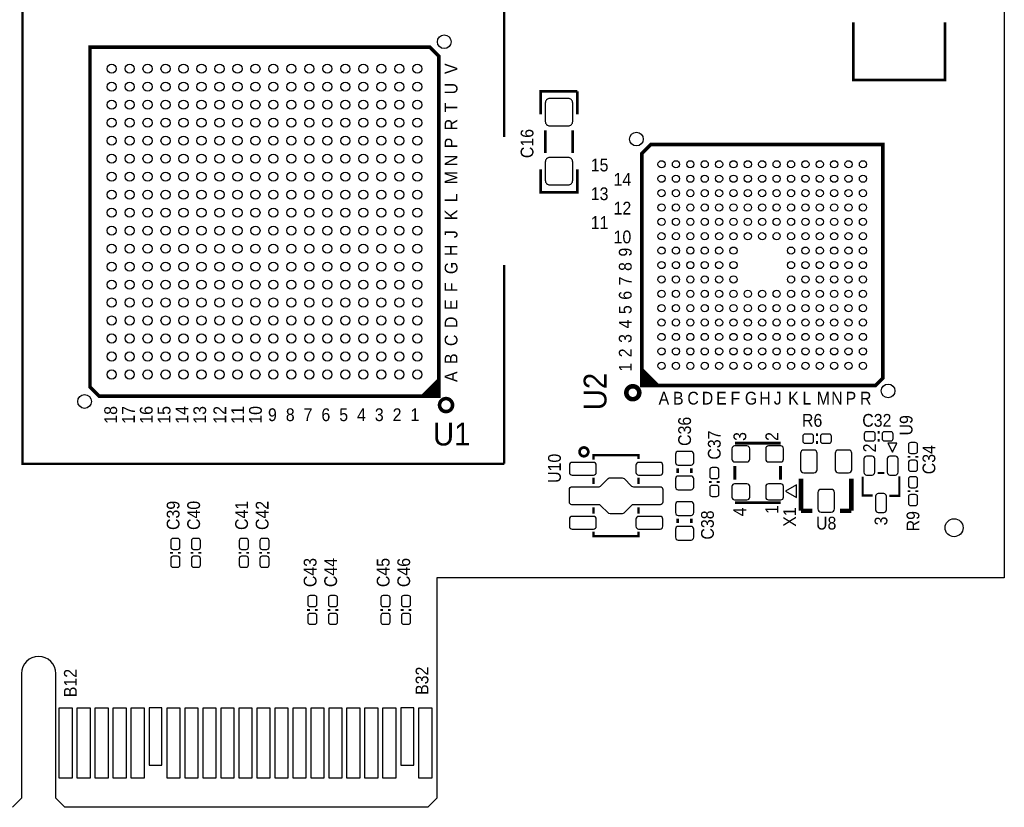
# Model space of a CAD drawing. Extents: x -0.29 to 4.07, y -1.92 to 2.35.
# Tile 2 of 3: x 1.91 to 4.07, y -0.37 to 1.36. Entities that reach past the tile are written whole.
import ezdxf
from ezdxf.enums import TextEntityAlignment as Align

# ---------------------------------------------------------------- set-up
doc = ezdxf.new("R2010")
doc.units = 0
for name, color, linetype in [('DESIGN_OUTLINE', 7, 'CONTINUOUS'), ('SILKSCREEN_TOP', 40, 'CONTINUOUS'), ('TOP', 103, 'CONTINUOUS')]:
    doc.layers.add(name, color=color, linetype=linetype)

msp = doc.modelspace()

# ---------------------------------------------------------------- linework, layer by layer
at = {"layer": 'DESIGN_OUTLINE'}
msp.add_lwpolyline([(-0.294, 2.345), (4.07, 2.345), (4.07, 0.135), (2.82771, 0.135), (2.82771, -0.347), (2.80771, -0.367), (2.013, -0.367), (1.993, -0.347), (1.993, -0.074, 0.993884), (1.918, -0.074), (1.918, -0.347), (1.898, -0.367)], format="xyb", dxfattribs=at)
at = {"layer": 'SILKSCREEN_TOP'}
for points, const_width in [([(2.975, 1.1), (2.975, 1.445), (1.92, 1.445), (1.92, 0.385), (2.975, 0.385)], 0.005), ([(3.94039, 1.35098), (3.94039, 1.225), (3.73961, 1.225), (3.73961, 1.35098)], 0.00591), ([(2.83189, 0.53311), (2.0878, 0.53311), (2.06811, 0.5528), (2.06811, 1.29689), (2.8122, 1.29689), (2.83189, 1.2772), (2.83189, 0.53311)], 0.00787), ([(3.055, 1.15), (3.055, 1.2), (3.135, 1.2)], 0.006), ([(3.135, 1.2), (3.135, 1.15)], 0.006), ([(3.065, 1.115), (3.065, 1.065)], 0.006), ([(3.125, 1.115), (3.125, 1.065)], 0.006), ([(3.27622, 0.55622), (3.27622, 1.06409), (3.29591, 1.08378), (3.80378, 1.08378), (3.80378, 0.57197), (3.78803, 0.55622), (3.27622, 0.55622)], 0.00787), ([(3.13504, 1.02923), (3.13504, 0.97923), (3.05504, 0.97923), (3.05504, 1.02923)], 0.006), ([(2.975, 0.385), (2.975, 0.82)], 0.005), ([(3.27622, 0.59165), (3.31165, 0.55622)], 0.00787), ([(3.27622, 0.58378), (3.30378, 0.55622)], 0.00787), ([(2.79646, 0.53311), (2.83189, 0.56854)], 0.00787), ([(2.80433, 0.53311), (2.83189, 0.56067)], 0.00787), ([(3.27622, 0.57591), (3.29591, 0.55622)], 0.00787), ([(3.28803, 0.55622), (3.27622, 0.56803)], 0.00787), ([(2.8122, 0.53311), (2.83189, 0.5528)], 0.00787), ([(2.82008, 0.53311), (2.83189, 0.54492)], 0.00787), ([(3.797, 0.4535), (3.793, 0.4535)], 0.006), ([(3.58, 0.43), (3.48, 0.43)], 0.006), ([(3.662, 0.4485), (3.658, 0.4485)], 0.006), ([(3.662, 0.4315), (3.658, 0.4315)], 0.006), ([(3.797, 0.4365), (3.793, 0.4365)], 0.006), ([(3.26921, 0.39571), (3.26921, 0.40358), (3.17079, 0.40358), (3.17079, 0.39374)], 0.005), ([(3.8615, 0.402), (3.8615, 0.398)], 0.006), ([(3.8785, 0.402), (3.8785, 0.398)], 0.006), ([(3.355, 0.365), (3.355, 0.375)], 0.006), ([(3.385, 0.365), (3.385, 0.375)], 0.006), ([(3.48, 0.38), (3.48, 0.35)], 0.006), ([(3.58, 0.35), (3.58, 0.38)], 0.006), ([(3.80748, 0.3648), (3.79252, 0.3648)], 0.005), ([(3.17079, 0.35437), (3.17079, 0.34059)], 0.005), ([(3.26921, 0.35437), (3.26921, 0.34059)], 0.005), ([(3.4265, 0.347), (3.4265, 0.343)], 0.006), ([(3.4435, 0.347), (3.4435, 0.343)], 0.006), ([(3.625, 0.282), (3.625, 0.352)], 0.01), ([(3.735, 0.352), (3.735, 0.282)], 0.01), ([(3.78189, 0.3152), (3.75984, 0.3152), (3.75984, 0.35654)], 0.005), ([(3.84016, 0.35772), (3.84016, 0.3148), (3.81811, 0.3148)], 0.005), ([(3.8615, 0.323), (3.8615, 0.327)], 0.006), ([(3.8785, 0.323), (3.8785, 0.327)], 0.006), ([(3.48, 0.3), (3.58, 0.3)], 0.006), ([(3.17079, 0.28941), (3.17079, 0.27563)], 0.005), ([(3.26921, 0.28941), (3.26921, 0.27563)], 0.005), ([(3.65, 0.282), (3.625, 0.282)], 0.01), ([(3.735, 0.282), (3.71, 0.282)], 0.01), ([(3.355, 0.265), (3.355, 0.255)], 0.006), ([(3.385, 0.265), (3.385, 0.255)], 0.006), ([(3.26921, 0.23626), (3.26921, 0.22642), (3.17079, 0.22642), (3.17079, 0.23626)], 0.005), ([(2.2465, 0.192), (2.2465, 0.188)], 0.006), ([(2.2635, 0.192), (2.2635, 0.188)], 0.006), ([(2.2915, 0.192), (2.2915, 0.188)], 0.006), ([(2.3085, 0.192), (2.3085, 0.188)], 0.006), ([(2.3965, 0.192), (2.3965, 0.188)], 0.006), ([(2.4135, 0.192), (2.4135, 0.188)], 0.006), ([(2.4415, 0.192), (2.4415, 0.188)], 0.006), ([(2.4585, 0.192), (2.4585, 0.188)], 0.006), ([(2.5465, 0.067), (2.5465, 0.063)], 0.006), ([(2.5635, 0.067), (2.5635, 0.063)], 0.006), ([(2.5915, 0.067), (2.5915, 0.063)], 0.006), ([(2.6085, 0.067), (2.6085, 0.063)], 0.006), ([(2.7065, 0.067), (2.7065, 0.063)], 0.006), ([(2.7235, 0.067), (2.7235, 0.063)], 0.006), ([(2.7515, 0.067), (2.7515, 0.063)], 0.006), ([(2.7685, 0.067), (2.7685, 0.063)], 0.006)]:
    msp.add_lwpolyline(points, dxfattribs=dict(at, const_width=const_width))
for points, const_width in [([(3.27072, 0.54047, 1.000044), (3.24235, 0.54047, 0.999956), (3.27072, 0.54047)], 0.01), ([(2.86183, 0.51342, 1.000161), (2.83345, 0.51342, 0.999839), (2.86183, 0.51342)], 0.00787), ([(3.15904, 0.41107, 1.000103), (3.13991, 0.41106, 0.999897), (3.15904, 0.41107)], 0.00591)]:
    msp.add_lwpolyline(points, format="xyb", dxfattribs=dict(at, const_width=const_width))
for points in [[(3.825, 0.41), (3.835, 0.43), (3.815, 0.43)], [(3.59122, 0.32501), (3.615, 0.31142), (3.615, 0.33859)]]:
    msp.add_lwpolyline(points, close=True, dxfattribs=at)
at = {"layer": 'TOP'}
for points in [[(3.065, 1.1745), (3.065, 1.1345, 0.414214), (3.075, 1.1245), (3.115, 1.1245, 0.414214), (3.125, 1.1345), (3.125, 1.1745, 0.414214), (3.115, 1.1845), (3.075, 1.1845, 0.414214)], [(3.065, 1.0455), (3.065, 1.0055, 0.414214), (3.075, 0.9955), (3.115, 0.9955, 0.414214), (3.125, 1.0055), (3.125, 1.0455, 0.414214), (3.115, 1.0555), (3.075, 1.0555, 0.414214)], [(3.7825, 0.455), (3.7685, 0.455, 0.414214), (3.7635, 0.45), (3.7635, 0.44, 0.414214), (3.7685, 0.435), (3.7825, 0.435, 0.414214), (3.7875, 0.44), (3.7875, 0.45, 0.414214)], [(3.8215, 0.455), (3.8075, 0.455, 0.414214), (3.8025, 0.45), (3.8025, 0.44, 0.414214), (3.8075, 0.435), (3.8215, 0.435, 0.414214), (3.8265, 0.44), (3.8265, 0.45, 0.414214)], [(3.6475, 0.45), (3.6335, 0.45, 0.414214), (3.6285, 0.445), (3.6285, 0.435, 0.414214), (3.6335, 0.43), (3.6475, 0.43, 0.414214), (3.6525, 0.435), (3.6525, 0.445, 0.414214)], [(3.6865, 0.45), (3.6725, 0.45, 0.414214), (3.6675, 0.445), (3.6675, 0.435, 0.414214), (3.6725, 0.43), (3.6865, 0.43, 0.414214), (3.6915, 0.435), (3.6915, 0.445, 0.414214)], [(3.86, 0.4265), (3.86, 0.4125, 0.414214), (3.865, 0.4075), (3.875, 0.4075, 0.414214), (3.88, 0.4125), (3.88, 0.4265, 0.414214), (3.875, 0.4315), (3.865, 0.4315, 0.414214)], [(3.39, 0.388), (3.39, 0.406, 0.414214), (3.384, 0.412), (3.356, 0.412, 0.414214), (3.35, 0.406), (3.35, 0.388, 0.414214), (3.356, 0.382), (3.384, 0.382, 0.414214)], [(3.5125, 0.395), (3.5125, 0.418, 0.414214), (3.5065, 0.424), (3.4795, 0.424, 0.414214), (3.4735, 0.418), (3.4735, 0.395, 0.414214), (3.4795, 0.389), (3.5065, 0.389, 0.414214)], [(3.5865, 0.395), (3.5865, 0.418, 0.414214), (3.5805, 0.424), (3.5535, 0.424, 0.414214), (3.5475, 0.418), (3.5475, 0.395, 0.414214), (3.5535, 0.389), (3.5805, 0.389, 0.414214)], [(3.653, 0.415), (3.631, 0.415, 0.414214), (3.624, 0.408), (3.624, 0.372, 0.414214), (3.631, 0.365), (3.653, 0.365, 0.414214), (3.66, 0.372), (3.66, 0.408, 0.414214)], [(3.729, 0.415), (3.707, 0.415, 0.414214), (3.7, 0.408), (3.7, 0.372, 0.414214), (3.707, 0.365), (3.729, 0.365, 0.414214), (3.736, 0.372), (3.736, 0.408, 0.414214)], [(3.7626, 0.39576), (3.7626, 0.36624, 0.414173), (3.7685, 0.36033), (3.78032, 0.36033, 0.414173), (3.78622, 0.36624), (3.78622, 0.39576, 0.414173), (3.78032, 0.40167), (3.7685, 0.40167, 0.414173)], [(3.81378, 0.39576), (3.81378, 0.36624, 0.414173), (3.81968, 0.36033), (3.8315, 0.36033, 0.414173), (3.8374, 0.36624), (3.8374, 0.39576, 0.414173), (3.8315, 0.40167), (3.81968, 0.40167, 0.414173)], [(3.86, 0.3875), (3.86, 0.3735, 0.414214), (3.865, 0.3685), (3.875, 0.3685, 0.414214), (3.88, 0.3735), (3.88, 0.3875, 0.414214), (3.875, 0.3925), (3.865, 0.3925, 0.414214)], [(3.11764, 0.38193), (3.11764, 0.36619, 0.414562), (3.12355, 0.36028), (3.17079, 0.36028, 0.414562), (3.1767, 0.36619), (3.1767, 0.38193, 0.414562), (3.17079, 0.38784), (3.12355, 0.38784, 0.414562)], [(3.2633, 0.38193), (3.2633, 0.36619, 0.414562), (3.26921, 0.36028), (3.31645, 0.36028, 0.414562), (3.32236, 0.36619), (3.32236, 0.38193, 0.414562), (3.31645, 0.38784), (3.26921, 0.38784, 0.414562)], [(3.425, 0.3715), (3.425, 0.3575, 0.414214), (3.43, 0.3525), (3.44, 0.3525, 0.414214), (3.445, 0.3575), (3.445, 0.3715, 0.414214), (3.44, 0.3765), (3.43, 0.3765, 0.414214)], [(3.12354, 0.33469), (3.1828, 0.33469, 0.18087), (3.18604, 0.33616), (3.20271, 0.35283, -0.185778), (3.20671, 0.35437), (3.23329, 0.35437, -0.185721), (3.23772, 0.3524), (3.25396, 0.33616, 0.180995), (3.25789, 0.33469), (3.31646, 0.33469, -0.414072), (3.32236, 0.32878), (3.32236, 0.30122, -0.414072), (3.31646, 0.29531), (3.25789, 0.29531, 0.185555), (3.25346, 0.29335), (3.23722, 0.27711, -0.181153), (3.23329, 0.27563), (3.20671, 0.27563, -0.185721), (3.20228, 0.2776), (3.18611, 0.29378, 0.185611), (3.18211, 0.29531), (3.12305, 0.29531, -0.388967), (3.11764, 0.30122), (3.11764, 0.32878, -0.414072)], [(3.39, 0.334), (3.39, 0.352, 0.414214), (3.384, 0.358), (3.356, 0.358, 0.414214), (3.35, 0.352), (3.35, 0.334, 0.414214), (3.356, 0.328), (3.384, 0.328, 0.414214)], [(3.88, 0.3375), (3.88, 0.3515, 0.414214), (3.875, 0.3565), (3.865, 0.3565, 0.414214), (3.86, 0.3515), (3.86, 0.3375, 0.414214), (3.865, 0.3325), (3.875, 0.3325, 0.414214)], [(3.425, 0.3325), (3.425, 0.3185, 0.414214), (3.43, 0.3135), (3.44, 0.3135, 0.414214), (3.445, 0.3185), (3.445, 0.3325, 0.414214), (3.44, 0.3375), (3.43, 0.3375, 0.414214)], [(3.5125, 0.312), (3.5125, 0.335, 0.414214), (3.5065, 0.341), (3.4795, 0.341, 0.414214), (3.4735, 0.335), (3.4735, 0.312, 0.414214), (3.4795, 0.306), (3.5065, 0.306, 0.414214)], [(3.5865, 0.312), (3.5865, 0.335, 0.414214), (3.5805, 0.341), (3.5535, 0.341, 0.414214), (3.5475, 0.335), (3.5475, 0.312, 0.414214), (3.5535, 0.306), (3.5805, 0.306, 0.414214)], [(3.691, 0.329), (3.669, 0.329, 0.414214), (3.662, 0.322), (3.662, 0.286, 0.414214), (3.669, 0.279), (3.691, 0.279, 0.414214), (3.698, 0.286), (3.698, 0.322, 0.414214)], [(3.35, 0.296), (3.35, 0.278, 0.414214), (3.356, 0.272), (3.384, 0.272, 0.414214), (3.39, 0.278), (3.39, 0.296, 0.414214), (3.384, 0.302), (3.356, 0.302, 0.414214)], [(3.78819, 0.31376), (3.78819, 0.28424, 0.414173), (3.79409, 0.27833), (3.80591, 0.27833, 0.414173), (3.81181, 0.28424), (3.81181, 0.31376, 0.414173), (3.80591, 0.31967), (3.79409, 0.31967, 0.414173)], [(3.88, 0.2985), (3.88, 0.3125, 0.414214), (3.875, 0.3175), (3.865, 0.3175, 0.414214), (3.86, 0.3125), (3.86, 0.2985, 0.414214), (3.865, 0.2935), (3.875, 0.2935, 0.414214)], [(3.11764, 0.26381), (3.11764, 0.24807, 0.414562), (3.12355, 0.24216), (3.17079, 0.24216, 0.414562), (3.1767, 0.24807), (3.1767, 0.26381, 0.414562), (3.17079, 0.26972), (3.12355, 0.26972, 0.414562)], [(3.2633, 0.26381), (3.2633, 0.24807, 0.414562), (3.26921, 0.24216), (3.31645, 0.24216, 0.414562), (3.32236, 0.24807), (3.32236, 0.26381, 0.414562), (3.31645, 0.26972), (3.26921, 0.26972, 0.414562)], [(3.35, 0.242), (3.35, 0.224, 0.414214), (3.356, 0.218), (3.384, 0.218, 0.414214), (3.39, 0.224), (3.39, 0.242, 0.414214), (3.384, 0.248), (3.356, 0.248, 0.414214)], [(2.245, 0.2165), (2.245, 0.2025, 0.414214), (2.25, 0.1975), (2.26, 0.1975, 0.414214), (2.265, 0.2025), (2.265, 0.2165, 0.414214), (2.26, 0.2215), (2.25, 0.2215, 0.414214)], [(2.29, 0.2165), (2.29, 0.2025, 0.414214), (2.295, 0.1975), (2.305, 0.1975, 0.414214), (2.31, 0.2025), (2.31, 0.2165, 0.414214), (2.305, 0.2215), (2.295, 0.2215, 0.414214)], [(2.395, 0.2165), (2.395, 0.2025, 0.414214), (2.4, 0.1975), (2.41, 0.1975, 0.414214), (2.415, 0.2025), (2.415, 0.2165, 0.414214), (2.41, 0.2215), (2.4, 0.2215, 0.414214)], [(2.44, 0.2165), (2.44, 0.2025, 0.414214), (2.445, 0.1975), (2.455, 0.1975, 0.414214), (2.46, 0.2025), (2.46, 0.2165, 0.414214), (2.455, 0.2215), (2.445, 0.2215, 0.414214)], [(2.245, 0.1775), (2.245, 0.1635, 0.414214), (2.25, 0.1585), (2.26, 0.1585, 0.414214), (2.265, 0.1635), (2.265, 0.1775, 0.414214), (2.26, 0.1825), (2.25, 0.1825, 0.414214)], [(2.29, 0.1775), (2.29, 0.1635, 0.414214), (2.295, 0.1585), (2.305, 0.1585, 0.414214), (2.31, 0.1635), (2.31, 0.1775, 0.414214), (2.305, 0.1825), (2.295, 0.1825, 0.414214)], [(2.395, 0.1775), (2.395, 0.1635, 0.414214), (2.4, 0.1585), (2.41, 0.1585, 0.414214), (2.415, 0.1635), (2.415, 0.1775, 0.414214), (2.41, 0.1825), (2.4, 0.1825, 0.414214)], [(2.44, 0.1775), (2.44, 0.1635, 0.414214), (2.445, 0.1585), (2.455, 0.1585, 0.414214), (2.46, 0.1635), (2.46, 0.1775, 0.414214), (2.455, 0.1825), (2.445, 0.1825, 0.414214)], [(2.545, 0.0915), (2.545, 0.0775, 0.414214), (2.55, 0.0725), (2.56, 0.0725, 0.414214), (2.565, 0.0775), (2.565, 0.0915, 0.414214), (2.56, 0.0965), (2.55, 0.0965, 0.414214)], [(2.59, 0.0915), (2.59, 0.0775, 0.414214), (2.595, 0.0725), (2.605, 0.0725, 0.414214), (2.61, 0.0775), (2.61, 0.0915, 0.414214), (2.605, 0.0965), (2.595, 0.0965, 0.414214)], [(2.705, 0.0915), (2.705, 0.0775, 0.414214), (2.71, 0.0725), (2.72, 0.0725, 0.414214), (2.725, 0.0775), (2.725, 0.0915, 0.414214), (2.72, 0.0965), (2.71, 0.0965, 0.414214)], [(2.75, 0.0915), (2.75, 0.0775, 0.414214), (2.755, 0.0725), (2.765, 0.0725, 0.414214), (2.77, 0.0775), (2.77, 0.0915, 0.414214), (2.765, 0.0965), (2.755, 0.0965, 0.414214)], [(2.545, 0.0525), (2.545, 0.0385, 0.414214), (2.55, 0.0335), (2.56, 0.0335, 0.414214), (2.565, 0.0385), (2.565, 0.0525, 0.414214), (2.56, 0.0575), (2.55, 0.0575, 0.414214)], [(2.59, 0.0525), (2.59, 0.0385, 0.414214), (2.595, 0.0335), (2.605, 0.0335, 0.414214), (2.61, 0.0385), (2.61, 0.0525, 0.414214), (2.605, 0.0575), (2.595, 0.0575, 0.414214)], [(2.705, 0.0525), (2.705, 0.0385, 0.414214), (2.71, 0.0335), (2.72, 0.0335, 0.414214), (2.725, 0.0385), (2.725, 0.0525, 0.414214), (2.72, 0.0575), (2.71, 0.0575, 0.414214)], [(2.75, 0.0525), (2.75, 0.0385, 0.414214), (2.755, 0.0335), (2.765, 0.0335, 0.414214), (2.77, 0.0385), (2.77, 0.0525, 0.414214), (2.765, 0.0575), (2.755, 0.0575, 0.414214)]]:
    msp.add_lwpolyline(points, format="xyb", close=True, dxfattribs=at)
for points in [[(2.00083, -0.30292), (2.00083, -0.14892), (2.02883, -0.14892), (2.02883, -0.30292)], [(2.0402, -0.30292), (2.0402, -0.14892), (2.0682, -0.14892), (2.0682, -0.30292)], [(2.07957, -0.30292), (2.07957, -0.14892), (2.10757, -0.14892), (2.10757, -0.30292)], [(2.11894, -0.30292), (2.11894, -0.14892), (2.14694, -0.14892), (2.14694, -0.30292)], [(2.15831, -0.30292), (2.15831, -0.14892), (2.18631, -0.14892), (2.18631, -0.30292)], [(2.22568, -0.27492), (2.22568, -0.14892), (2.19768, -0.14892), (2.19768, -0.27492)], [(2.23705, -0.30292), (2.23705, -0.14892), (2.26505, -0.14892), (2.26505, -0.30292)], [(2.27642, -0.30292), (2.27642, -0.14892), (2.30442, -0.14892), (2.30442, -0.30292)], [(2.31579, -0.30292), (2.31579, -0.14892), (2.34379, -0.14892), (2.34379, -0.30292)], [(2.35516, -0.30292), (2.35516, -0.14892), (2.38316, -0.14892), (2.38316, -0.30292)], [(2.39453, -0.30292), (2.39453, -0.14892), (2.42253, -0.14892), (2.42253, -0.30292)], [(2.4339, -0.30292), (2.4339, -0.14892), (2.4619, -0.14892), (2.4619, -0.30292)], [(2.47327, -0.30292), (2.47327, -0.14892), (2.50127, -0.14892), (2.50127, -0.30292)], [(2.51264, -0.30292), (2.51264, -0.14892), (2.54064, -0.14892), (2.54064, -0.30292)], [(2.55201, -0.30292), (2.55201, -0.14892), (2.58001, -0.14892), (2.58001, -0.30292)], [(2.59138, -0.30292), (2.59138, -0.14892), (2.61938, -0.14892), (2.61938, -0.30292)], [(2.63075, -0.30292), (2.63075, -0.14892), (2.65875, -0.14892), (2.65875, -0.30292)], [(2.67012, -0.30292), (2.67012, -0.14892), (2.69812, -0.14892), (2.69812, -0.30292)], [(2.70949, -0.30292), (2.70949, -0.14892), (2.73749, -0.14892), (2.73749, -0.30292)], [(2.77686, -0.27492), (2.77686, -0.14892), (2.74886, -0.14892), (2.74886, -0.27492)], [(2.78823, -0.30292), (2.78823, -0.14892), (2.81623, -0.14892), (2.81623, -0.30292)]]:
    msp.add_lwpolyline(points, close=True, dxfattribs=at)
for centre, radius in [((2.8437, 1.3087), 0.015), ((2.11535, 1.24965), 0.01), ((2.15472, 1.24965), 0.01), ((2.19409, 1.24965), 0.01), ((2.23346, 1.24965), 0.01), ((2.27283, 1.24965), 0.01), ((2.3122, 1.24965), 0.01), ((2.35157, 1.24965), 0.01), ((2.39094, 1.24965), 0.01), ((2.43031, 1.24965), 0.01), ((2.46969, 1.24965), 0.01), ((2.50906, 1.24965), 0.01), ((2.54843, 1.24965), 0.01), ((2.5878, 1.24965), 0.01), ((2.62717, 1.24965), 0.01), ((2.66654, 1.24965), 0.01), ((2.70591, 1.24965), 0.01), ((2.74528, 1.24965), 0.01), ((2.78465, 1.24965), 0.01), ((2.11535, 1.21028), 0.01), ((2.15472, 1.21028), 0.01), ((2.19409, 1.21028), 0.01), ((2.23346, 1.21028), 0.01), ((2.27283, 1.21028), 0.01), ((2.3122, 1.21028), 0.01), ((2.35157, 1.21028), 0.01), ((2.39094, 1.21028), 0.01), ((2.43031, 1.21028), 0.01), ((2.46969, 1.21028), 0.01), ((2.50906, 1.21028), 0.01), ((2.54843, 1.21028), 0.01), ((2.5878, 1.21028), 0.01), ((2.62717, 1.21028), 0.01), ((2.66654, 1.21028), 0.01), ((2.70591, 1.21028), 0.01), ((2.74528, 1.21028), 0.01), ((2.78465, 1.21028), 0.01), ((2.11535, 1.17091), 0.01), ((2.15472, 1.17091), 0.01), ((2.19409, 1.17091), 0.01), ((2.23346, 1.17091), 0.01), ((2.27283, 1.17091), 0.01), ((2.3122, 1.17091), 0.01), ((2.35157, 1.17091), 0.01), ((2.39094, 1.17091), 0.01), ((2.43031, 1.17091), 0.01), ((2.46969, 1.17091), 0.01), ((2.50906, 1.17091), 0.01), ((2.54843, 1.17091), 0.01), ((2.5878, 1.17091), 0.01), ((2.62717, 1.17091), 0.01), ((2.66654, 1.17091), 0.01), ((2.70591, 1.17091), 0.01), ((2.74528, 1.17091), 0.01), ((2.78465, 1.17091), 0.01), ((2.11535, 1.13154), 0.01), ((2.15472, 1.13154), 0.01), ((2.19409, 1.13154), 0.01), ((2.23346, 1.13154), 0.01), ((2.27283, 1.13154), 0.01), ((2.3122, 1.13154), 0.01), ((2.35157, 1.13154), 0.01), ((2.39094, 1.13154), 0.01), ((2.43031, 1.13154), 0.01), ((2.46969, 1.13154), 0.01), ((2.50906, 1.13154), 0.01), ((2.54843, 1.13154), 0.01), ((2.5878, 1.13154), 0.01), ((2.62717, 1.13154), 0.01), ((2.66654, 1.13154), 0.01), ((2.70591, 1.13154), 0.01), ((2.74528, 1.13154), 0.01), ((2.78465, 1.13154), 0.01), ((2.11535, 1.09217), 0.01), ((2.15472, 1.09217), 0.01), ((2.19409, 1.09217), 0.01), ((2.23346, 1.09217), 0.01), ((2.27283, 1.09217), 0.01), ((2.3122, 1.09217), 0.01), ((2.35157, 1.09217), 0.01), ((2.39094, 1.09217), 0.01), ((2.43031, 1.09217), 0.01), ((2.46969, 1.09217), 0.01), ((2.50906, 1.09217), 0.01), ((2.54843, 1.09217), 0.01), ((2.5878, 1.09217), 0.01), ((2.62717, 1.09217), 0.01), ((2.66654, 1.09217), 0.01), ((2.70591, 1.09217), 0.01), ((2.74528, 1.09217), 0.01), ((2.78465, 1.09217), 0.01), ((3.26441, 1.09559), 0.015), ((2.11535, 1.0528), 0.01), ((2.15472, 1.0528), 0.01), ((2.19409, 1.0528), 0.01), ((2.23346, 1.0528), 0.01), ((2.27283, 1.0528), 0.01), ((2.3122, 1.0528), 0.01), ((2.35157, 1.0528), 0.01), ((2.39094, 1.0528), 0.01), ((2.43031, 1.0528), 0.01), ((2.46969, 1.0528), 0.01), ((2.50906, 1.0528), 0.01), ((2.54843, 1.0528), 0.01), ((2.5878, 1.0528), 0.01), ((2.62717, 1.0528), 0.01), ((2.66654, 1.0528), 0.01), ((2.70591, 1.0528), 0.01), ((2.74528, 1.0528), 0.01), ((2.78465, 1.0528), 0.01), ((3.31953, 1.04047), 0.007875), ((3.35102, 1.04047), 0.007875), ((3.38252, 1.04047), 0.007875), ((3.41402, 1.04047), 0.007875), ((3.44551, 1.04047), 0.007875), ((3.47701, 1.04047), 0.007875), ((3.5085, 1.04047), 0.007875), ((3.54, 1.04047), 0.007875), ((3.5715, 1.04047), 0.007875), ((3.60299, 1.04047), 0.007875), ((3.63449, 1.04047), 0.007875), ((3.66598, 1.04047), 0.007875), ((3.69748, 1.04047), 0.007875), ((3.72898, 1.04047), 0.007875), ((3.76047, 1.04047), 0.007875), ((2.11535, 1.01343), 0.01), ((2.15472, 1.01343), 0.01), ((2.19409, 1.01343), 0.01), ((2.23346, 1.01343), 0.01), ((2.27283, 1.01343), 0.01), ((2.3122, 1.01343), 0.01), ((2.35157, 1.01343), 0.01), ((2.39094, 1.01343), 0.01), ((2.43031, 1.01343), 0.01), ((2.46969, 1.01343), 0.01), ((2.50906, 1.01343), 0.01), ((2.54843, 1.01343), 0.01), ((2.5878, 1.01343), 0.01), ((2.62717, 1.01343), 0.01), ((2.66654, 1.01343), 0.01), ((2.70591, 1.01343), 0.01), ((2.74528, 1.01343), 0.01), ((2.78465, 1.01343), 0.01), ((3.31953, 1.00898), 0.007875), ((3.35102, 1.00898), 0.007875), ((3.38252, 1.00898), 0.007875), ((3.41402, 1.00898), 0.007875), ((3.44551, 1.00898), 0.007875), ((3.47701, 1.00898), 0.007875), ((3.5085, 1.00898), 0.007875), ((3.54, 1.00898), 0.007875), ((3.5715, 1.00898), 0.007875), ((3.60299, 1.00898), 0.007875), ((3.63449, 1.00898), 0.007875), ((3.66598, 1.00898), 0.007875), ((3.69748, 1.00898), 0.007875), ((3.72898, 1.00898), 0.007875), ((3.76047, 1.00898), 0.007875), ((2.11535, 0.97406), 0.01), ((2.15472, 0.97406), 0.01), ((2.19409, 0.97406), 0.01), ((2.23346, 0.97406), 0.01), ((2.27283, 0.97406), 0.01), ((2.3122, 0.97406), 0.01), ((2.35157, 0.97406), 0.01), ((2.39094, 0.97406), 0.01), ((2.43031, 0.97406), 0.01), ((2.46969, 0.97406), 0.01), ((2.50906, 0.97406), 0.01), ((2.54843, 0.97406), 0.01), ((2.5878, 0.97406), 0.01), ((2.62717, 0.97406), 0.01), ((2.66654, 0.97406), 0.01), ((2.70591, 0.97406), 0.01), ((2.74528, 0.97406), 0.01), ((2.78465, 0.97406), 0.01), ((3.31953, 0.97748), 0.007875), ((3.35102, 0.97748), 0.007875), ((3.38252, 0.97748), 0.007875), ((3.41402, 0.97748), 0.007875), ((3.44551, 0.97748), 0.007875), ((3.47701, 0.97748), 0.007875), ((3.5085, 0.97748), 0.007875), ((3.54, 0.97748), 0.007875), ((3.5715, 0.97748), 0.007875), ((3.60299, 0.97748), 0.007875), ((3.63449, 0.97748), 0.007875), ((3.66598, 0.97748), 0.007875), ((3.69748, 0.97748), 0.007875), ((3.72898, 0.97748), 0.007875), ((3.76047, 0.97748), 0.007875), ((3.31953, 0.94598), 0.007875), ((3.35102, 0.94598), 0.007875), ((3.38252, 0.94598), 0.007875), ((3.41402, 0.94598), 0.007875), ((3.44551, 0.94598), 0.007875), ((3.47701, 0.94598), 0.007875), ((3.5085, 0.94598), 0.007875), ((3.54, 0.94598), 0.007875), ((3.5715, 0.94598), 0.007875), ((3.60299, 0.94598), 0.007875), ((3.63449, 0.94598), 0.007875), ((3.66598, 0.94598), 0.007875), ((3.69748, 0.94598), 0.007875), ((3.72898, 0.94598), 0.007875), ((3.76047, 0.94598), 0.007875), ((2.11535, 0.93469), 0.01), ((2.15472, 0.93469), 0.01), ((2.19409, 0.93469), 0.01), ((2.23346, 0.93469), 0.01), ((2.27283, 0.93469), 0.01), ((2.3122, 0.93469), 0.01), ((2.35157, 0.93469), 0.01), ((2.39094, 0.93469), 0.01), ((2.43031, 0.93469), 0.01), ((2.46969, 0.93469), 0.01), ((2.50906, 0.93469), 0.01), ((2.54843, 0.93469), 0.01), ((2.5878, 0.93469), 0.01), ((2.62717, 0.93469), 0.01), ((2.66654, 0.93469), 0.01), ((2.70591, 0.93469), 0.01), ((2.74528, 0.93469), 0.01), ((2.78465, 0.93469), 0.01), ((3.31953, 0.91449), 0.007875), ((3.35102, 0.91449), 0.007875), ((3.38252, 0.91449), 0.007875), ((3.41402, 0.91449), 0.007875), ((3.44551, 0.91449), 0.007875), ((3.47701, 0.91449), 0.007875), ((3.5085, 0.91449), 0.007875), ((3.54, 0.91449), 0.007875), ((3.5715, 0.91449), 0.007875), ((3.60299, 0.91449), 0.007875), ((3.63449, 0.91449), 0.007875), ((3.66598, 0.91449), 0.007875), ((3.69748, 0.91449), 0.007875), ((3.72898, 0.91449), 0.007875), ((3.76047, 0.91449), 0.007875), ((2.11535, 0.89531), 0.01), ((2.15472, 0.89531), 0.01), ((2.19409, 0.89531), 0.01), ((2.23346, 0.89531), 0.01), ((2.27283, 0.89531), 0.01), ((2.3122, 0.89531), 0.01), ((2.35157, 0.89531), 0.01), ((2.39094, 0.89531), 0.01), ((2.43031, 0.89531), 0.01), ((2.46969, 0.89531), 0.01), ((2.50906, 0.89531), 0.01), ((2.54843, 0.89531), 0.01), ((2.5878, 0.89531), 0.01), ((2.62717, 0.89531), 0.01), ((2.66654, 0.89531), 0.01), ((2.70591, 0.89531), 0.01), ((2.74528, 0.89531), 0.01), ((2.78465, 0.89531), 0.01), ((3.31953, 0.88299), 0.007875), ((3.35102, 0.88299), 0.007875), ((3.38252, 0.88299), 0.007875), ((3.41402, 0.88299), 0.007875), ((3.44551, 0.88299), 0.007875), ((3.47701, 0.88299), 0.007875), ((3.5085, 0.88299), 0.007875), ((3.54, 0.88299), 0.007875), ((3.5715, 0.88299), 0.007875), ((3.60299, 0.88299), 0.007875), ((3.63449, 0.88299), 0.007875), ((3.66598, 0.88299), 0.007875), ((3.69748, 0.88299), 0.007875), ((3.72898, 0.88299), 0.007875), ((3.76047, 0.88299), 0.007875), ((2.11535, 0.85594), 0.01), ((2.15472, 0.85594), 0.01), ((2.19409, 0.85594), 0.01), ((2.23346, 0.85594), 0.01), ((2.27283, 0.85594), 0.01), ((2.3122, 0.85594), 0.01), ((2.35157, 0.85594), 0.01), ((2.39094, 0.85594), 0.01), ((2.43031, 0.85594), 0.01), ((2.46969, 0.85594), 0.01), ((2.50906, 0.85594), 0.01), ((2.54843, 0.85594), 0.01), ((2.5878, 0.85594), 0.01), ((2.62717, 0.85594), 0.01), ((2.66654, 0.85594), 0.01), ((2.70591, 0.85594), 0.01), ((2.74528, 0.85594), 0.01), ((2.78465, 0.85594), 0.01), ((3.31953, 0.8515), 0.007875), ((3.35102, 0.8515), 0.007875), ((3.38252, 0.8515), 0.007875), ((3.41402, 0.8515), 0.007875), ((3.44551, 0.8515), 0.007875), ((3.47701, 0.8515), 0.007875), ((3.60299, 0.8515), 0.007875), ((3.63449, 0.8515), 0.007875), ((3.66598, 0.8515), 0.007875), ((3.69748, 0.8515), 0.007875), ((3.72898, 0.8515), 0.007875), ((3.76047, 0.8515), 0.007875), ((2.11535, 0.81657), 0.01), ((2.15472, 0.81657), 0.01), ((2.19409, 0.81657), 0.01), ((2.23346, 0.81657), 0.01), ((2.27283, 0.81657), 0.01), ((2.3122, 0.81657), 0.01), ((2.35157, 0.81657), 0.01), ((2.39094, 0.81657), 0.01), ((2.43031, 0.81657), 0.01), ((2.46969, 0.81657), 0.01), ((2.50906, 0.81657), 0.01), ((2.54843, 0.81657), 0.01), ((2.5878, 0.81657), 0.01), ((2.62717, 0.81657), 0.01), ((2.66654, 0.81657), 0.01), ((2.70591, 0.81657), 0.01), ((2.74528, 0.81657), 0.01), ((2.78465, 0.81657), 0.01), ((3.31953, 0.82), 0.007875), ((3.35102, 0.82), 0.007875), ((3.38252, 0.82), 0.007875), ((3.41402, 0.82), 0.007875), ((3.44551, 0.82), 0.007875), ((3.47701, 0.82), 0.007875), ((3.60299, 0.82), 0.007875), ((3.63449, 0.82), 0.007875), ((3.66598, 0.82), 0.007875), ((3.69748, 0.82), 0.007875), ((3.72898, 0.82), 0.007875), ((3.76047, 0.82), 0.007875), ((2.11535, 0.7772), 0.01), ((2.15472, 0.7772), 0.01), ((2.19409, 0.7772), 0.01), ((2.23346, 0.7772), 0.01), ((2.27283, 0.7772), 0.01), ((2.3122, 0.7772), 0.01), ((2.35157, 0.7772), 0.01), ((2.39094, 0.7772), 0.01), ((2.43031, 0.7772), 0.01), ((2.46969, 0.7772), 0.01), ((2.50906, 0.7772), 0.01), ((2.54843, 0.7772), 0.01), ((2.5878, 0.7772), 0.01), ((2.62717, 0.7772), 0.01), ((2.66654, 0.7772), 0.01), ((2.70591, 0.7772), 0.01), ((2.74528, 0.7772), 0.01), ((2.78465, 0.7772), 0.01), ((3.31953, 0.7885), 0.007875), ((3.35102, 0.7885), 0.007875), ((3.38252, 0.7885), 0.007875), ((3.41402, 0.7885), 0.007875), ((3.44551, 0.7885), 0.007875), ((3.47701, 0.7885), 0.007875), ((3.60299, 0.7885), 0.007875), ((3.63449, 0.7885), 0.007875), ((3.66598, 0.7885), 0.007875), ((3.69748, 0.7885), 0.007875), ((3.72898, 0.7885), 0.007875), ((3.76047, 0.7885), 0.007875), ((3.31953, 0.75701), 0.007875), ((3.35102, 0.75701), 0.007875), ((3.38252, 0.75701), 0.007875), ((3.41402, 0.75701), 0.007875), ((3.44551, 0.75701), 0.007875), ((3.47701, 0.75701), 0.007875), ((3.5085, 0.75701), 0.007875), ((3.54, 0.75701), 0.007875), ((3.5715, 0.75701), 0.007875), ((3.60299, 0.75701), 0.007875), ((3.63449, 0.75701), 0.007875), ((3.66598, 0.75701), 0.007875), ((3.69748, 0.75701), 0.007875), ((3.72898, 0.75701), 0.007875), ((3.76047, 0.75701), 0.007875), ((2.11535, 0.73783), 0.01), ((2.15472, 0.73783), 0.01), ((2.19409, 0.73783), 0.01), ((2.23346, 0.73783), 0.01), ((2.27283, 0.73783), 0.01), ((2.3122, 0.73783), 0.01), ((2.35157, 0.73783), 0.01), ((2.39094, 0.73783), 0.01), ((2.43031, 0.73783), 0.01), ((2.46969, 0.73783), 0.01), ((2.50906, 0.73783), 0.01), ((2.54843, 0.73783), 0.01), ((2.5878, 0.73783), 0.01), ((2.62717, 0.73783), 0.01), ((2.66654, 0.73783), 0.01), ((2.70591, 0.73783), 0.01), ((2.74528, 0.73783), 0.01), ((2.78465, 0.73783), 0.01), ((3.31953, 0.72551), 0.007875), ((3.35102, 0.72551), 0.007875), ((3.38252, 0.72551), 0.007875), ((3.41402, 0.72551), 0.007875), ((3.44551, 0.72551), 0.007875), ((3.47701, 0.72551), 0.007875), ((3.5085, 0.72551), 0.007875), ((3.54, 0.72551), 0.007875), ((3.5715, 0.72551), 0.007875), ((3.60299, 0.72551), 0.007875), ((3.63449, 0.72551), 0.007875), ((3.66598, 0.72551), 0.007875), ((3.69748, 0.72551), 0.007875), ((3.72898, 0.72551), 0.007875), ((3.76047, 0.72551), 0.007875), ((2.11535, 0.69846), 0.01), ((2.15472, 0.69846), 0.01), ((2.19409, 0.69846), 0.01), ((2.23346, 0.69846), 0.01), ((2.27283, 0.69846), 0.01), ((2.3122, 0.69846), 0.01), ((2.35157, 0.69846), 0.01), ((2.39094, 0.69846), 0.01), ((2.43031, 0.69846), 0.01), ((2.46969, 0.69846), 0.01), ((2.50906, 0.69846), 0.01), ((2.54843, 0.69846), 0.01), ((2.5878, 0.69846), 0.01), ((2.62717, 0.69846), 0.01), ((2.66654, 0.69846), 0.01), ((2.70591, 0.69846), 0.01), ((2.74528, 0.69846), 0.01), ((2.78465, 0.69846), 0.01), ((3.31953, 0.69402), 0.007875), ((3.35102, 0.69402), 0.007875), ((3.38252, 0.69402), 0.007875), ((3.41402, 0.69402), 0.007875), ((3.44551, 0.69402), 0.007875), ((3.47701, 0.69402), 0.007875), ((3.5085, 0.69402), 0.007875), ((3.54, 0.69402), 0.007875), ((3.5715, 0.69402), 0.007875), ((3.60299, 0.69402), 0.007875), ((3.63449, 0.69402), 0.007875), ((3.66598, 0.69402), 0.007875), ((3.69748, 0.69402), 0.007875), ((3.72898, 0.69402), 0.007875), ((3.76047, 0.69402), 0.007875), ((2.11535, 0.65909), 0.01), ((2.15472, 0.65909), 0.01), ((2.19409, 0.65909), 0.01), ((2.23346, 0.65909), 0.01), ((2.27283, 0.65909), 0.01), ((2.3122, 0.65909), 0.01), ((2.35157, 0.65909), 0.01), ((2.39094, 0.65909), 0.01), ((2.43031, 0.65909), 0.01), ((2.46969, 0.65909), 0.01), ((2.50906, 0.65909), 0.01), ((2.54843, 0.65909), 0.01), ((2.5878, 0.65909), 0.01), ((2.62717, 0.65909), 0.01), ((2.66654, 0.65909), 0.01), ((2.70591, 0.65909), 0.01), ((2.74528, 0.65909), 0.01), ((2.78465, 0.65909), 0.01), ((3.31953, 0.66252), 0.007875), ((3.35102, 0.66252), 0.007875), ((3.38252, 0.66252), 0.007875), ((3.41402, 0.66252), 0.007875), ((3.44551, 0.66252), 0.007875), ((3.47701, 0.66252), 0.007875), ((3.5085, 0.66252), 0.007875), ((3.54, 0.66252), 0.007875), ((3.5715, 0.66252), 0.007875), ((3.60299, 0.66252), 0.007875), ((3.63449, 0.66252), 0.007875), ((3.66598, 0.66252), 0.007875), ((3.69748, 0.66252), 0.007875), ((3.72898, 0.66252), 0.007875), ((3.76047, 0.66252), 0.007875), ((2.11535, 0.61972), 0.01), ((2.15472, 0.61972), 0.01), ((2.19409, 0.61972), 0.01), ((2.23346, 0.61972), 0.01), ((2.27283, 0.61972), 0.01), ((2.3122, 0.61972), 0.01), ((2.35157, 0.61972), 0.01), ((2.39094, 0.61972), 0.01), ((2.43031, 0.61972), 0.01), ((2.46969, 0.61972), 0.01), ((2.50906, 0.61972), 0.01), ((2.54843, 0.61972), 0.01), ((2.5878, 0.61972), 0.01), ((2.62717, 0.61972), 0.01), ((2.66654, 0.61972), 0.01), ((2.70591, 0.61972), 0.01), ((2.74528, 0.61972), 0.01), ((2.78465, 0.61972), 0.01), ((3.31953, 0.63102), 0.007875), ((3.35102, 0.63102), 0.007875), ((3.38252, 0.63102), 0.007875), ((3.41402, 0.63102), 0.007875), ((3.44551, 0.63102), 0.007875), ((3.47701, 0.63102), 0.007875), ((3.5085, 0.63102), 0.007875), ((3.54, 0.63102), 0.007875), ((3.5715, 0.63102), 0.007875), ((3.60299, 0.63102), 0.007875), ((3.63449, 0.63102), 0.007875), ((3.66598, 0.63102), 0.007875), ((3.69748, 0.63102), 0.007875), ((3.72898, 0.63102), 0.007875), ((3.76047, 0.63102), 0.007875), ((3.31953, 0.59953), 0.007875), ((3.35102, 0.59953), 0.007875), ((3.38252, 0.59953), 0.007875), ((3.41402, 0.59953), 0.007875), ((3.44551, 0.59953), 0.007875), ((3.47701, 0.59953), 0.007875), ((3.5085, 0.59953), 0.007875), ((3.54, 0.59953), 0.007875), ((3.5715, 0.59953), 0.007875), ((3.60299, 0.59953), 0.007875), ((3.63449, 0.59953), 0.007875), ((3.66598, 0.59953), 0.007875), ((3.69748, 0.59953), 0.007875), ((3.72898, 0.59953), 0.007875), ((3.76047, 0.59953), 0.007875), ((2.11535, 0.58035), 0.01), ((2.15472, 0.58035), 0.01), ((2.19409, 0.58035), 0.01), ((2.23346, 0.58035), 0.01), ((2.27283, 0.58035), 0.01), ((2.3122, 0.58035), 0.01), ((2.35157, 0.58035), 0.01), ((2.39094, 0.58035), 0.01), ((2.43031, 0.58035), 0.01), ((2.46969, 0.58035), 0.01), ((2.50906, 0.58035), 0.01), ((2.54843, 0.58035), 0.01), ((2.5878, 0.58035), 0.01), ((2.62717, 0.58035), 0.01), ((2.66654, 0.58035), 0.01), ((2.70591, 0.58035), 0.01), ((2.74528, 0.58035), 0.01), ((2.78465, 0.58035), 0.01), ((3.81559, 0.54441), 0.015), ((2.0563, 0.5213), 0.015), ((3.96, 0.245), 0.019685)]:
    msp.add_circle(centre, radius, dxfattribs=at)

# ---------------------------------------------------------------- texts
at = {"layer": 'SILKSCREEN_TOP'}
for s, height, width, p in [('V', 0.028, 0.928571, (2.87268, 1.23801)), ('U', 0.028, 0.928571, (2.87268, 1.19364)), ('T', 0.028, 0.928571, (2.87268, 1.15427)), ('R', 0.028, 0.928571, (2.87268, 1.1149)), ('C16', 0.028, 0.928571, (3.039, 1.054)), ('P', 0.028, 0.928571, (2.87268, 1.07553)), ('N', 0.028, 0.928571, (2.87268, 1.03616)), ('M', 0.028, 0.928571, (2.87268, 0.99679)), ('L', 0.028, 0.928571, (2.87268, 0.95757)), ('K', 0.028, 0.928571, (2.87268, 0.9182)), ('J', 0.028, 0.928571, (2.87268, 0.87883)), ('H', 0.028, 0.928571, (2.87268, 0.83946)), ('9', 0.028, 0.928571, (3.25404, 0.8385)), ('G', 0.028, 0.928571, (2.87268, 0.80009)), ('8', 0.028, 0.928571, (3.25404, 0.807)), ('F', 0.028, 0.928571, (2.87268, 0.76072)), ('7', 0.028, 0.928571, (3.25404, 0.7755)), ('6', 0.028, 0.928571, (3.25404, 0.74401)), ('E', 0.028, 0.928571, (2.87268, 0.72135)), ('5', 0.028, 0.928571, (3.25404, 0.71251)), ('D', 0.028, 0.928571, (2.87268, 0.68198)), ('4', 0.028, 0.928571, (3.25404, 0.68102)), ('C', 0.028, 0.928571, (2.87268, 0.64261)), ('3', 0.028, 0.928571, (3.25404, 0.64952)), ('2', 0.028, 0.928571, (3.25404, 0.61802)), ('B', 0.028, 0.928571, (2.87268, 0.60324)), ('1', 0.028, 0.928571, (3.25404, 0.58653)), ('A', 0.028, 0.928571, (2.87268, 0.56387)), ('U2', 0.05, 0.96, (3.199, 0.502)), ('18', 0.028, 0.928571, (2.12728, 0.47266)), ('17', 0.028, 0.928571, (2.16628, 0.47266)), ('16', 0.028, 0.928571, (2.20528, 0.47266)), ('15', 0.028, 0.928571, (2.24428, 0.47266)), ('14', 0.028, 0.928571, (2.28328, 0.47266)), ('13', 0.028, 0.928571, (2.32228, 0.47266)), ('12', 0.028, 0.928571, (2.36628, 0.47266)), ('11', 0.028, 0.928571, (2.40528, 0.47266)), ('10', 0.028, 0.928571, (2.44428, 0.47266)), ('C36', 0.028, 0.928571, (3.384, 0.424)), ('U9', 0.028, 0.928571, (3.869, 0.447)), ('C37', 0.028, 0.928571, (3.449, 0.394)), ('2', 0.028, 0.928571, (3.575, 0.435)), ('3', 0.028, 0.928571, (3.505, 0.435)), ('2', 0.028, 0.928571, (3.789, 0.41)), ('C34', 0.028, 0.928571, (3.919, 0.362)), ('C39', 0.028, 0.928571, (2.264, 0.24)), ('C40', 0.028, 0.928571, (2.309, 0.24)), ('C41', 0.028, 0.928571, (2.414, 0.24)), ('C42', 0.028, 0.928571, (2.459, 0.24)), ('4', 0.028, 0.928571, (3.505, 0.27)), ('1', 0.028, 0.928571, (3.575, 0.275)), ('X1', 0.028, 0.928571, (3.614, 0.247)), ('C38', 0.028, 0.928571, (3.434, 0.219)), ('3', 0.028, 0.928571, (3.814, 0.25)), ('R9', 0.028, 0.928571, (3.884, 0.237)), ('C43', 0.028, 0.928571, (2.564, 0.115)), ('C44', 0.028, 0.928571, (2.609, 0.115)), ('C45', 0.028, 0.928571, (2.724, 0.115)), ('C46', 0.028, 0.928571, (2.769, 0.115)), ('B32', 0.028, 0.928571, (2.809, -0.121)), ('B12', 0.028, 0.928571, (2.039, -0.126))]:
    msp.add_text(s, height=height, rotation=90, dxfattribs=dict(at, width=width)).set_placement(p)
for s, height, width, p in [('15', 0.028, 0.928571, (3.16454, 1.02497)), ('14', 0.028, 0.928571, (3.21454, 0.99348)), ('13', 0.028, 0.928571, (3.16454, 0.96198)), ('12', 0.028, 0.928571, (3.21454, 0.93048)), ('11', 0.028, 0.928571, (3.16454, 0.89899)), ('10', 0.028, 0.928571, (3.21454, 0.86749)), ('A', 0.028, 0.928571, (3.31303, 0.51454)), ('B', 0.028, 0.928571, (3.34452, 0.51454)), ('C', 0.028, 0.928571, (3.37602, 0.51454)), ('D', 0.028, 0.928571, (3.40752, 0.51454)), ('E', 0.028, 0.928571, (3.43901, 0.51454)), ('F', 0.028, 0.928571, (3.47051, 0.51454)), ('G', 0.028, 0.928571, (3.502, 0.51454)), ('H', 0.028, 0.928571, (3.5335, 0.51454)), ('J', 0.028, 0.928571, (3.565, 0.51454)), ('K', 0.028, 0.928571, (3.59649, 0.51454)), ('L', 0.028, 0.928571, (3.62799, 0.51454)), ('M', 0.028, 0.928571, (3.65948, 0.51454)), ('N', 0.028, 0.928571, (3.69098, 0.51454)), ('P', 0.028, 0.928571, (3.72248, 0.51454)), ('R', 0.028, 0.928571, (3.75397, 0.51454)), ('9', 0.028, 0.928571, (2.45778, 0.47832)), ('8', 0.028, 0.928571, (2.49678, 0.47832)), ('7', 0.028, 0.928571, (2.53578, 0.47832)), ('6', 0.028, 0.928571, (2.57478, 0.47832)), ('5', 0.028, 0.928571, (2.61378, 0.47832)), ('4', 0.028, 0.928571, (2.65278, 0.47832)), ('3', 0.028, 0.928571, (2.69178, 0.47832)), ('2', 0.028, 0.928571, (2.73078, 0.47832)), ('1', 0.028, 0.928571, (2.76978, 0.47832)), ('U1', 0.05, 0.96, (2.819, 0.425)), ('R6', 0.028, 0.928571, (3.627, 0.466)), ('C32', 0.028, 0.928571, (3.759, 0.466))]:
    msp.add_text(s, height=height, dxfattribs=dict(at, width=width)).set_placement(p)
at = {"layer": 'SILKSCREEN_TOP', "width": 0.928571}
msp.add_text('U10', height=0.028, rotation=90, dxfattribs=at).set_placement((3.099, 0.375), align=Align.CENTER)
msp.add_text('U8', height=0.028, dxfattribs=at).set_placement((3.68, 0.241), align=Align.CENTER)

doc.saveas('drawing.dxf')
